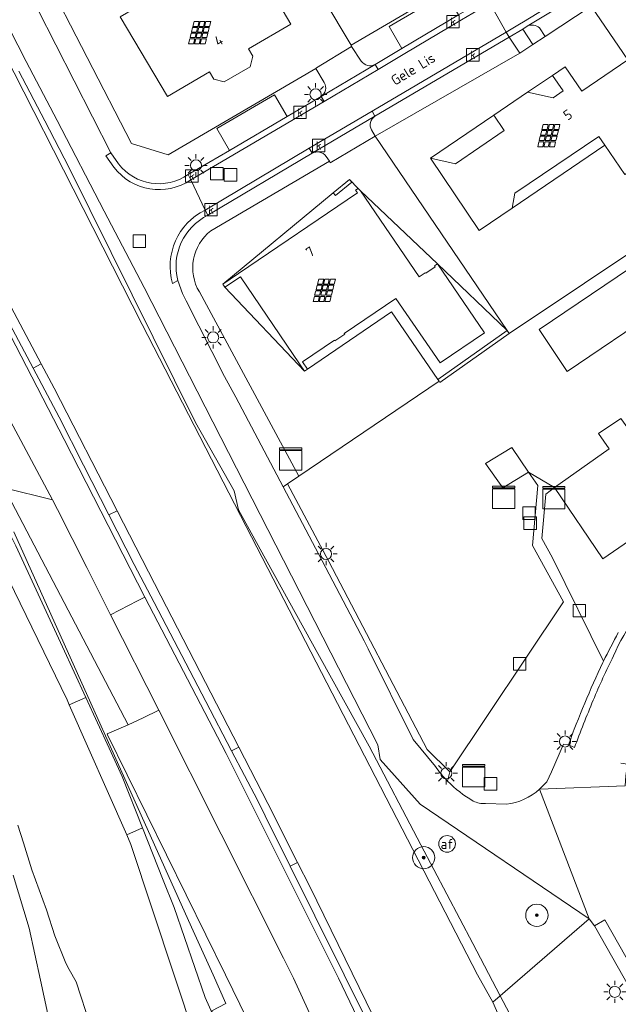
# Model space of a CAD drawing. Header units: metres. Extents: x 80938 to 82288, y 446951 to 448452.
# Tile 89 of 96: x 81943 to 81996, y 447997 to 448086. Entities that reach past the tile are written whole.
import ezdxf
from ezdxf.enums import TextEntityAlignment as Align

# ---------------------------------------------------------------- set-up
doc = ezdxf.new("R2010")
doc.units = ezdxf.units.M
doc.header["$MEASUREMENT"] = 0
doc.layers.get('0').update_dxf_attribs({"color": 253})
for name, color, linetype, lineweight in [('B-WE-GK-BESCHOEIING-G', 253, 'GK-BESCHOEIING', 35), ('B-WE-GR-BOOM-S', 253, 'Continuous', 25), ('B-WE-GR-GROENVOORZIENING-GV', 253, 'Continuous', 18), ('B-WE-IE-MEUBILAIR_ZONNEPANEEL-S', 253, 'Continuous', 25), ('B-WE-KL-DATA-S', 253, 'Continuous', 25), ('B-WE-KL-ET_LS_OV_LICHTMAST-S', 253, 'Continuous', 25), ('B-WE-OG-BEBOUWING-GV', 253, 'Continuous', 35), ('B-WE-OG-BEBOUWING-T18', 253, 'Continuous', 18), ('B-WE-OG-BEBOUWING_LUIFEL-GV', 253, 'Continuous', 18), ('B-WE-OG-BEBOUWING_SCHUUR-GV', 253, 'Continuous', 35), ('B-WE-OG-TERREIN_CULTUURSCHEIDING-GV', 253, 'Continuous', 18), ('B-WE-OG-TERREIN_ERF-GV', 253, 'Continuous', 18), ('B-WE-OG-TOPOGRAFIE-T18', 253, 'Continuous', 18), ('B-WE-OG-WATER_SLOOT-GV', 253, 'Continuous', 18), ('B-WE-RI-GWA_KOLK-S', 253, 'Continuous', 25), ('B-WE-RI-GWA_RIOOLPUT-S', 253, 'Continuous', 25), ('B-WE-VH-VERHARDING_ASFALT-GV', 253, 'Continuous', 18), ('B-WE-VH-VERHARDING_BETONSTRAATSTEEN-GV', 253, 'Continuous', 18), ('B-WE-VH-VERHARDING_HALFVERHARDING-GV', 253, 'Continuous', 18), ('B-WE-VH-VERHARDING_STRAATBAKSTEEN-GV', 253, 'Continuous', 18), ('B-WE-VH-VERHARDING_TEGEL-GV', 253, 'Continuous', 18), ('B-WE-VW-AFSLUITPAAL-S', 253, 'Continuous', 25)]:
    doc.layers.add(name, color=color, linetype=linetype, lineweight=lineweight)
doc.styles.add('NLCS-ISO', font='NLCS-ISO.ttf')
doc.styles.add('NLCS-ISO-M500-T18', font='NLCS-ISO.ttf', dxfattribs={"height": 0.9})
doc.linetypes.add('GK-BESCHOEIING', pattern='A,30,-5,[1,NLCS.SHX,S=1,R=0,X=0,Y=0],-5', length=40)

# ---------------------------------------------------------------- blocks, each defined once
blk = doc.blocks.new('SIE-ZONNEPANEEL-SO')
at = {"color": 0, "linetype": 'ByBlock', "lineweight": 18}
for points in [[(-1.225, 1.1), (-1, 2)], [(-1, 2), (-0.1, 2)], [(-0.325, 1.1), (-0.1, 2)], [(-0.125, 1.1), (0.1, 2)], [(0.1, 2), (0.9, 2)], [(0.675, 1.1), (0.9, 2)], [(0.875, 1.1), (1.1, 2)], [(1.1, 2), (2, 2)], [(1.775, 1.1), (2, 2)], [(-1.475, 0.1), (-1.275, 0.9)], [(-1.475, 0.1), (-0.575, 0.1)], [(-1.275, 0.9), (-0.375, 0.9)], [(-1.225, 1.1), (-0.325, 1.1)], [(-0.575, 0.1), (-0.375, 0.9)], [(-0.375, 0.1), (-0.175, 0.9)], [(-0.375, 0.1), (0.425, 0.1)], [(-0.175, 0.9), (0.625, 0.9)], [(-0.125, 1.1), (0.675, 1.1)], [(0.425, 0.1), (0.625, 0.9)], [(0.625, 0.1), (0.825, 0.9)], [(0.625, 0.1), (1.525, 0.1)], [(0.825, 0.9), (1.725, 0.9)], [(0.875, 1.1), (1.775, 1.1)], [(1.525, 0.1), (1.725, 0.9)], [(-2, -2), (-1.775, -1.1)], [(-1.775, -1.1), (-0.875, -1.1)], [(-1.725, -0.9), (-1.525, -0.1)], [(-1.725, -0.9), (-0.825, -0.9)], [(-1.525, -0.1), (-0.625, -0.1)], [(-1.1, -2), (-0.875, -1.1)], [(-0.9, -2), (-0.675, -1.1)], [(-0.825, -0.9), (-0.625, -0.1)], [(-0.675, -1.1), (0.125, -1.1)], [(-0.625, -0.9), (-0.425, -0.1)], [(-0.625, -0.9), (0.175, -0.9)], [(-0.425, -0.1), (0.375, -0.1)], [(-0.1, -2), (0.125, -1.1)], [(0.1, -2), (0.325, -1.1)], [(0.175, -0.9), (0.375, -0.1)], [(0.325, -1.1), (1.225, -1.1)], [(0.375, -0.9), (0.575, -0.1)], [(0.375, -0.9), (1.275, -0.9)], [(0.575, -0.1), (1.475, -0.1)], [(1, -2), (1.225, -1.1)], [(1.275, -0.9), (1.475, -0.1)], [(-2, -2), (-1.1, -2)], [(-0.9, -2), (-0.1, -2)], [(0.1, -2), (1, -2)]]:
    blk.add_lwpolyline(points, dxfattribs=at)
blk = doc.blocks.new('SKL-DATA_KAST-SO')
at = {"color": 0, "linetype": 'ByBlock', "lineweight": 18}
for points in [[(-2, 2), (2, 2), (2, 1.68), (-2, 1.68)], [(-2, 1.52), (2, 1.52), (2, -2), (-2, -2)]]:
    blk.add_lwpolyline(points, close=True, dxfattribs=at)
blk = doc.blocks.new('SKL-ET_OV_LICHTMAST-SO')
at = {"color": 0, "linetype": 'ByBlock', "lineweight": 18}
for points in [[(0, 2), (0, 1.25)], [(-1.25, 0), (-2, 0)], [(-1.41, 1.41), (-0.88, 0.88)], [(0.88, 0.88), (1.41, 1.41)], [(2, 0), (1.25, 0)], [(-1.41, -1.41), (-0.88, -0.88)], [(0, -1.25), (0, -2)], [(0.88, -0.88), (1.41, -1.41)]]:
    blk.add_lwpolyline(points, dxfattribs=at)
blk.add_circle((0, 0), 1, dxfattribs=at)
blk = doc.blocks.new('SVW-AFSLUITPAAL-SO')
at = {"lineweight": 18}
blk.add_circle((0, 0), 1.5, dxfattribs=at)
at = {"lineweight": 18, "style": 'NLCS-ISO'}
blk.add_text('af', height=1.8, dxfattribs=at).set_placement((0, 0), align=Align.MIDDLE_CENTER)
blk = doc.blocks.new('SRI-PUT_INSPECTIEPUT_RIOOLPUT-SO')
at = {"color": 0, "linetype": 'ByBlock', "lineweight": 18}
blk.add_lwpolyline([(-1.125, -1.125), (1.125, -1.125), (1.125, 1.125), (-1.125, 1.125)], close=True, dxfattribs=at)
blk = doc.blocks.new('SRI-KOLK-SO')
at = {"color": 0, "linetype": 'ByBlock', "lineweight": 18}
blk.add_lwpolyline([(-1.125, -1.125), (1.125, -1.125), (1.125, 1.125), (-1.125, 1.125)], close=True, dxfattribs=at)
at = {"color": 0, "linetype": 'ByBlock', "lineweight": 18, "style": 'NLCS-ISO'}
blk.add_text('k', height=1.5, dxfattribs=at).set_placement((0, 0), align=Align.MIDDLE_CENTER)
blk = doc.blocks.new('SGR-BOOM_01-SO')
at = {"linetype": 'ByBlock', "lineweight": 18}
h = blk.add_hatch(color=0, dxfattribs=at)
h.dxf.hatch_style = 1
edge = h.paths.add_edge_path()
edge.add_arc((0, 0), 0.25, 0, 360)
at = {"color": 0, "linetype": 'ByBlock', "lineweight": 18}
for radius in [2, 0.25]:
    blk.add_circle((0, 0), radius, dxfattribs=at)

msp = doc.modelspace()

# ---------------------------------------------------------------- linework, layer by layer
at = {"layer": 'B-WE-GK-BESCHOEIING-G', "linetype": 'Continuous', "lineweight": 0}
msp.add_lwpolyline([(81919.279, 448122.379), (81919.472, 448122.033), (81935.629, 448093.031), (81935.85, 448093.11), (81953.551, 448058.33), (81962.888, 448040.229), (81983.638, 448000), (81985.007, 447997.565)], dxfattribs=at)
at = {"layer": 'B-WE-GR-GROENVOORZIENING-GV', "linetype": 'Continuous', "lineweight": 0}
msp.add_lwpolyline([(81942.476, 448081.074), (81944.8, 448076.618), (81946.964, 448072.467), (81958.339, 448049.557), (81961.799, 448043.413), (81962.176, 448041.721), (81964.608, 448037.323), (81969.447, 448028.572), (81973.9, 448020.52), (81978.549, 448011.667), (81983.197, 448002.813), (81985.661, 447998.121), (81993.65, 448005.013), (81978.493, 448015.322), (81974.893, 448019.326), (81974.696, 448020.623), (81958.466, 448052.357), (81953.722, 448061.676), (81950.14, 448068.504), (81945.91, 448076.641), (81943.13, 448081.94), (81936.384, 448095.142)], dxfattribs=at)
at = {"layer": 'B-WE-OG-BEBOUWING-GV', "linetype": 'Continuous', "lineweight": 0}
for points in [[(81962.676, 448092.451), (81960.951, 448091.439), (81958.825, 448095.077), (81953.489, 448091.959), (81955.618, 448088.317), (81951.575, 448085.955), (81955.804, 448078.797), (81959.587, 448081.015), (81959.974, 448080.354), (81960.915, 448080.102), (81963.223, 448081.454), (81963.468, 448082.405), (81963.082, 448083.065), (81966.872, 448085.286)], [(81997.125, 448082.079), (81992.984, 448079.271), (81991.503, 448081.454), (81990.372, 448080.687), (81991.314, 448079.295), (81990.412, 448078.688), (81988.12, 448079.18), (81985.093, 448077.123), (81986.018, 448075.743), (81981.646, 448072.771), (81979.402, 448073.265), (81983.79, 448066.789), (81986.728, 448068.781), (81986.984, 448070.115), (81994.516, 448075.222), (81995.054, 448074.427), (81996.845, 448071.787), (81997.979, 448072.556), (81999.932, 448069.676), (81998.798, 448068.907), (81999.714, 448067.535), (82004.696, 448070.914)], [(81972.348, 448071.111), (81972.14, 448071.356), (81970.688, 448070.149), (81970.895, 448069.904)], [(81980.038, 448063.783), (81979.764, 448063.603), (81979.828, 448063.51), (81978.986, 448062.934), (81978.939, 448062.993), (81978.401, 448062.627), (81973.121, 448070.341), (81972.929, 448070.539), (81972.696, 448070.383), (81972.85, 448070.157), (81962.174, 448062.91), (81960.774, 448061.96), (81960.958, 448061.682), (81962.362, 448062.622), (81967.657, 448054.8), (81968.095, 448054.152), (81968.379, 448054.342), (81967.939, 448054.992), (81970.787, 448056.937), (81970.835, 448056.88), (81971.716, 448057.475), (81971.676, 448057.522), (81976.31, 448060.687), (81980.274, 448054.89), (81984.257, 448057.61)], [(81986.477, 448057.533), (81986.291, 448057.797), (81980.073, 448053.419), (81980.177, 448053.271), (81980.259, 448053.155)], [(81990.545, 448043.706), (81994.868, 448037.31), (82006.192, 448045.097), (82001.779, 448051.531), (82000.636, 448050.73), (81997.504, 448048.504), (81996.476, 448049.905), (81994.488, 448048.568), (81995.44, 448047.179)], [(81986.718, 448047.313), (81984.355, 448045.859), (81985.903, 448043.676), (81988.216, 448045.104)]]:
    msp.add_lwpolyline(points, close=True, dxfattribs=at)
at = {"layer": 'B-WE-OG-BEBOUWING_LUIFEL-GV', "linetype": 'Continuous', "lineweight": 0}
for points in [[(81990.372, 448080.687), (81988.12, 448079.18), (81990.412, 448078.688), (81991.314, 448079.295)], [(81986.018, 448075.743), (81985.093, 448077.123), (81979.402, 448073.265), (81981.646, 448072.771)], [(81995.054, 448074.427), (81994.516, 448075.222), (81986.984, 448070.115), (81986.728, 448068.781)], [(81972.85, 448070.157), (81972.696, 448070.383), (81972.929, 448070.539), (81972.14, 448071.356), (81972.348, 448071.111), (81970.895, 448069.904), (81970.688, 448070.149), (81960.774, 448061.96), (81962.174, 448062.91)], [(81973.121, 448070.341), (81978.401, 448062.627), (81978.939, 448062.993), (81978.986, 448062.934), (81979.828, 448063.51), (81979.764, 448063.603), (81980.038, 448063.783)], [(81986.291, 448057.797), (81980.038, 448063.783), (81984.257, 448057.61), (81980.274, 448054.89), (81976.31, 448060.687), (81971.676, 448057.522), (81971.716, 448057.475), (81970.835, 448056.88), (81970.787, 448056.937), (81967.939, 448054.992), (81968.379, 448054.342), (81975.916, 448059.482), (81980.073, 448053.419)], [(81962.362, 448062.622), (81960.958, 448061.682), (81968.095, 448054.152), (81967.657, 448054.8)]]:
    msp.add_lwpolyline(points, close=True, dxfattribs=at)
at = {"layer": 'B-WE-OG-BEBOUWING_SCHUUR-GV', "linetype": 'Continuous', "lineweight": 0}
msp.add_lwpolyline([(81999.886, 448059.676), (81997.353, 448063.431), (81989.151, 448057.887), (81991.679, 448054.14)], close=True, dxfattribs=at)
at = {"layer": 'B-WE-OG-TERREIN_CULTUURSCHEIDING-GV', "linetype": 'Continuous', "lineweight": 0}
for points in [[(81943.512, 448092.233), (81942.324, 448091.425), (81941.784, 448091.058), (81944.16, 448086.653), (81950.723, 448073.734), (81951.43, 448072.742)], [(81969.879, 448080.046), (81969.124, 448081.322), (81955.891, 448073.573), (81952.586, 448074.593), (81944.635, 448090.048), (81943.517, 448092.208), (81943.512, 448092.233)], [(81975.704, 448085.065), (81980.78, 448088.075), (81981.93, 448086.121), (81984.476, 448087.62), (81983.152, 448089.871), (81977.048, 448086.194), (81972.282, 448083.389), (81972.342, 448083.289), (81972.319, 448083.275), (81973.201, 448081.981)], [(81974.442, 448081.679), (81976.834, 448083.098), (81975.704, 448085.065)], [(81988.073, 448085.092), (81987.687, 448084.846), (81988.595, 448083.451), (81989.695, 448084.178), (81989.198, 448084.943)], [(81987.424, 448082.696), (81986.471, 448084.126), (81974.431, 448077.021)], [(81974.126, 448075.803), (81974.452, 448075.249), (81987.424, 448082.696)], [(81957.667, 448071.789), (81961.365, 448073.964), (81960.246, 448075.92), (81965.413, 448078.954), (81966.55, 448077.015), (81969.594, 448078.79)], [(81964.899, 447992.061), (81961.006, 448000), (81950.446, 448021.534), (81950.401, 448021.626), (81952.292, 448022.417), (81941.174, 448043.68), (81945.498, 448042.622), (81928.492, 448074.428)], [(81968.783, 448073.699), (81959.444, 448068.148)], [(81959.697, 448066.756), (81970.34, 448072.982), (81970.048, 448073.425)], [(81938.315, 448063.908), (81946.541, 448048.018), (81953.774, 448033.879), (81961.082, 448019.866), (81971.015, 448000), (81971.167, 447999.697), (81975.854, 447989.897), (81980.803, 447978.853), (81986.544, 447966.899), (81990.411, 447958.237), (81993.991, 447950.537)], [(81956.743, 448062.29), (81957.161, 448061.13), (81957.501, 448060.474), (81960.928, 448053.69), (81961.956, 448051.815), (81966.185, 448043.792), (81966.583, 448044.061), (81967.597, 448044.749), (81958.678, 448061.26)], [(81995.945, 447948.205), (81991.829, 447957.318), (81987.712, 447966.431), (81983.912, 447974.845), (81979.545, 447983.841), (81975.178, 447992.837), (81973.478, 447996.339), (81971.661, 448000), (81969.032, 448005.296), (81966.82, 448009.752), (81964.585, 448014.253), (81963.879, 448015.676), (81961.573, 448020.084), (81959.244, 448024.537), (81954.61, 448033.398), (81952.819, 448036.821), (81950.56, 448041.254), (81948.278, 448045.731), (81946.083, 448050.036), (81943.757, 448054.434), (81941.408, 448058.876)], [(81942.211, 448038.491), (81946.404, 448029.413), (81948.49, 448024.896), (81950.597, 448020.334), (81951.763, 448017.809), (81953.586, 448013.18), (81955.427, 448008.504), (81956.401, 448006.031), (81959.183, 447997.962), (81962.522, 447990.542), (81963.243, 447988.77), (81963.166, 447989.196), (81963.076, 447989.65), (81962.994, 447990.035), (81962.564, 447991.047), (81959.805, 447996.765), (81961.061, 447997.429), (81959.905, 448000), (81957.98, 448004.282), (81942.042, 448039.735)], [(81942.042, 448039.735), (81957.98, 448004.282), (81959.905, 448000), (81961.061, 447997.429), (81959.805, 447996.765)], [(81938.965, 447972.921), (81942.953, 447980.248), (81944.808, 447985.998), (81945.086, 447990.913), (81945.086, 447996.478), (81944.437, 447999.538), (81943.417, 448004.175), (81941.975, 448008.937)], [(81994.14, 448004.391), (81993.65, 448005.013), (81985.661, 447998.121), (81987.63, 447994.372), (81992.192, 447985.474), (81994.462, 447981.047), (81996.754, 447976.575), (81998.211, 447973.733), (82002.467, 447964.684), (82005.82, 447957.555), (82007.131, 447953.794), (82009.318, 447947.935), (82010.105, 447945.049), (82009.93, 447941.988), (82008.81, 447940.424), (82008.835, 447940.083), (82009.446, 447937.114), (82009.589, 447936.787)], [(82021.626, 447949.884), (82021.311, 447956.444), (81994.14, 448004.391)]]:
    msp.add_lwpolyline(points, dxfattribs=at)
for points in [[(81989.198, 448084.943, 0.314841), (81988.073, 448085.092)], [(81973.201, 448081.981, 0.404668), (81974.442, 448081.679)], [(81969.594, 448078.79, 0.401969), (81969.879, 448080.046)], [(81974.431, 448077.021, 0.407958), (81974.126, 448075.803)], [(81970.048, 448073.425, 0.385656), (81968.783, 448073.699)], [(81951.43, 448072.742, 0.397472), (81957.667, 448071.789)], [(81959.444, 448068.148, 0.354169), (81956.743, 448062.29)], [(81958.678, 448061.26, -0.3757), (81959.697, 448066.756)]]:
    msp.add_lwpolyline(points, format="xyb", dxfattribs=at)
for points in [[(81952.292, 448022.417), (81953.639, 448023.071), (81955.026, 448023.746), (81950.714, 448032.312), (81948.588, 448036.535), (81945.961, 448041.755), (81945.498, 448042.622), (81941.174, 448043.68)], [(81964.899, 447992.061), (81969.53, 447994.424), (81967.125, 447999.712), (81966.98, 448000), (81966.227, 448001.496), (81955.026, 448023.746), (81953.639, 448023.071), (81952.292, 448022.417), (81950.401, 448021.626), (81950.446, 448021.534), (81961.006, 448000)]]:
    msp.add_lwpolyline(points, close=True, dxfattribs=at)
at = {"layer": 'B-WE-OG-TERREIN_ERF-GV', "linetype": 'Continuous', "lineweight": 0}
for points in [[(81960.394, 448103.304), (81945.607, 448094.673), (81946.114, 448093.885), (81944.238, 448092.694), (81943.512, 448092.233), (81943.517, 448092.208), (81944.635, 448090.048), (81952.586, 448074.593), (81955.891, 448073.573), (81969.124, 448081.322), (81969.181, 448081.355), (81972.319, 448083.275), (81972.342, 448083.289), (81972.282, 448083.389)], [(81962.676, 448092.451), (81966.872, 448085.286), (81963.082, 448083.065), (81963.468, 448082.405), (81963.223, 448081.454), (81960.915, 448080.102), (81959.974, 448080.354), (81959.587, 448081.015), (81955.804, 448078.797), (81951.575, 448085.955), (81955.618, 448088.317), (81953.489, 448091.959), (81958.825, 448095.077), (81960.951, 448091.439)], [(81970.895, 448069.904), (81970.688, 448070.149), (81972.14, 448071.356), (81972.348, 448071.111)], [(81971.716, 448057.475), (81970.835, 448056.88), (81970.787, 448056.937), (81967.939, 448054.992), (81968.379, 448054.342), (81968.095, 448054.152), (81967.657, 448054.8), (81962.362, 448062.622), (81960.958, 448061.682), (81960.774, 448061.96), (81962.174, 448062.91), (81972.85, 448070.157), (81972.696, 448070.383), (81972.929, 448070.539), (81973.121, 448070.341), (81978.401, 448062.627), (81978.939, 448062.993), (81978.986, 448062.934), (81979.828, 448063.51), (81979.764, 448063.603), (81980.038, 448063.783), (81984.257, 448057.61), (81980.274, 448054.89), (81976.31, 448060.687), (81971.676, 448057.522)], [(81991.679, 448054.14), (81989.151, 448057.887), (81997.353, 448063.431), (82003.967, 448067.902), (82007.87, 448062.116), (82002.803, 448058.691), (82001.256, 448057.645), (82000.762, 448058.377), (81999.886, 448059.676)], [(81999.886, 448059.676), (81997.353, 448063.431), (81989.151, 448057.887), (81991.679, 448054.14)], [(81990.545, 448043.706), (81995.44, 448047.179), (81994.488, 448048.568), (81996.476, 448049.905), (81997.504, 448048.504), (82000.636, 448050.73), (82001.779, 448051.531), (82006.192, 448045.097), (81994.868, 448037.31)], [(81988.216, 448045.104), (81985.903, 448043.676), (81984.355, 448045.859), (81986.718, 448047.313)]]:
    msp.add_lwpolyline(points, close=True, dxfattribs=at)
for points in [[(81960.394, 448103.304), (81972.282, 448083.389), (81977.048, 448086.194)], [(81993.5, 448087.397), (81993.821, 448086.907), (81997.125, 448082.079), (82004.696, 448070.914), (82005.254, 448070.085), (82005.259, 448070.088), (82019.118, 448079.414), (82026.66, 448087.196), (82027.714, 448090.005)], [(81996.845, 448071.787), (81995.054, 448074.427), (81994.516, 448075.222), (81986.984, 448070.115), (81986.728, 448068.781), (81983.79, 448066.789), (81979.402, 448073.265), (81981.646, 448072.771), (81986.018, 448075.743), (81985.093, 448077.123), (81988.12, 448079.18), (81990.412, 448078.688), (81991.314, 448079.295), (81990.372, 448080.687), (81991.503, 448081.454), (81992.984, 448079.271), (81997.125, 448082.079), (81993.821, 448086.907), (81989.695, 448084.178), (81988.595, 448083.451), (81987.424, 448082.696), (81974.452, 448075.249), (81986.291, 448057.797), (81986.477, 448057.533), (82000, 448066.573)], [(81986.291, 448057.797), (81974.452, 448075.249), (81970.418, 448072.848), (81970.34, 448072.982), (81959.697, 448066.756)], [(82017.778, 448048.312), (82018.114, 448048.554), (82016.563, 448050.88), (82004.221, 448069.39), (82000, 448066.573), (81986.477, 448057.533), (81980.259, 448053.155), (81980.177, 448053.271), (81967.597, 448044.749), (81966.583, 448044.061), (81970.303, 448037.079), (81979.102, 448020.216), (81981.138, 448018.211), (81991.356, 448033.464), (81988.577, 448038.528), (81989.029, 448043.901), (81988.216, 448045.104), (81990.545, 448043.706), (81989.75, 448043.133), (81989.414, 448039.14), (81990.345, 448037.425), (81994.93, 448028.134)], [(81958.678, 448061.26), (81967.597, 448044.749), (81980.177, 448053.271), (81980.073, 448053.419), (81986.291, 448057.797)]]:
    msp.add_lwpolyline(points, dxfattribs=at)
for points in [[(81959.697, 448066.756, 0.3757), (81958.678, 448061.26)], [(81994.93, 448028.134, -0.004289), (81996.262, 448030.713)]]:
    msp.add_lwpolyline(points, format="xyb", dxfattribs=at)
at = {"layer": 'B-WE-OG-WATER_SLOOT-GV', "linetype": 'Continuous', "lineweight": 0}
for points in [[(82007.493, 447950.497), (82005.786, 447955.138), (82004.607, 447956.838), (81995.479, 447975.689), (81993.094, 447980.384), (81985.978, 447995.297), (81985.007, 447997.565), (81983.638, 448000), (81962.888, 448040.229), (81953.551, 448058.33), (81935.85, 448093.11), (81935.629, 448093.031), (81919.472, 448122.033), (81919.279, 448122.379), (81913.777, 448131.932), (81906.338, 448145.166), (81893.708, 448167.8), (81891.697, 448171.406), (81877.954, 448196.035), (81870.895, 448208.549), (81868.49, 448213.397)], [(81935.85, 448093.11), (81953.551, 448058.33), (81962.888, 448040.229), (81983.638, 448000), (81985.007, 447997.565), (81985.661, 447998.121), (81983.197, 448002.813), (81978.549, 448011.667), (81973.9, 448020.52), (81969.447, 448028.572), (81964.608, 448037.323), (81962.176, 448041.721), (81961.799, 448043.413), (81958.339, 448049.557), (81946.964, 448072.467), (81944.8, 448076.618), (81942.476, 448081.074)], [(81938.544, 448065.991), (81944.475, 448054.815), (81945.642, 448052.617), (81951.298, 448041.633), (81955.223, 448034.01), (81962.221, 448020.418), (81964.813, 448015.385), (81967.487, 448010.089), (81968.581, 448007.923), (81979.34, 447985.888), (81986.316, 447970.693), (81994.289, 447953.588), (81999.674, 447944.533)], [(81939.164, 447959.385), (81942.794, 447961.336), (81945.871, 447963.8), (81948.893, 447966.469), (81953.222, 447970.324), (81956.263, 447973.574), (81959.645, 447977.836), (81960.079, 447980.555), (81960.65, 447984.135), (81960.569, 447986.737), (81959.812, 447988.633), (81959.58, 447989.497), (81959.182, 447990.982), (81958.318, 447994.205), (81952.532, 448011.695), (81952.155, 448012.548), (81946.99, 448024.234), (81946.802, 448024.66), (81936.25, 448046.334)], [(81940.613, 447971.125), (81942.713, 447974.184), (81945.415, 447978.594), (81945.585, 447978.913), (81946.35, 447980.733), (81946.399, 447981.735), (81947.02, 447983.814), (81947.517, 447985.505), (81947.362, 447986.845), (81947.406, 447988.51), (81948.275, 447991.211), (81948.891, 447993.124), (81948.916, 447995.433), (81947.611, 447999.39), (81947.002, 448000.494), (81946.689, 448001.059), (81945.717, 448003.488), (81944.958, 448005.849), (81943.635, 448009.412), (81942.895, 448011.846), (81942.4, 448013.426)], [(81942.4, 448013.426), (81942.895, 448011.846), (81943.635, 448009.412), (81944.958, 448005.849), (81945.717, 448003.488), (81946.689, 448001.059), (81947.002, 448000.494), (81947.611, 447999.39), (81948.916, 447995.433), (81948.891, 447993.124), (81948.275, 447991.211), (81947.406, 447988.51), (81947.362, 447986.845), (81947.517, 447985.505), (81947.02, 447983.814), (81946.399, 447981.735), (81946.35, 447980.733), (81945.585, 447978.913), (81945.415, 447978.594), (81942.713, 447974.184), (81940.613, 447971.125)], [(81962.522, 447990.542), (81959.183, 447997.962), (81956.401, 448006.031), (81955.427, 448008.504), (81953.586, 448013.18), (81952.155, 448012.548), (81952.532, 448011.695), (81958.318, 447994.205)], [(81941.975, 448008.937), (81943.417, 448004.175), (81944.437, 447999.538), (81945.086, 447996.478), (81945.086, 447990.913), (81944.808, 447985.998), (81942.953, 447980.248), (81938.965, 447972.921)], [(82009.318, 447947.935), (82007.131, 447953.794), (82005.82, 447957.555), (82002.467, 447964.684), (81998.211, 447973.733), (81996.754, 447976.575), (81994.462, 447981.047), (81992.192, 447985.474), (81987.63, 447994.372), (81985.661, 447998.121), (81985.007, 447997.565), (81985.978, 447995.297), (81993.094, 447980.384), (81995.479, 447975.689), (82004.607, 447956.838), (82005.786, 447955.138), (82007.493, 447950.497)]]:
    msp.add_lwpolyline(points, dxfattribs=at)
for points in [[(81946.99, 448024.234), (81948.49, 448024.896), (81946.404, 448029.413), (81942.211, 448038.491), (81940.116, 448042.628), (81937.846, 448047.111), (81935.599, 448051.55), (81931.081, 448060.471), (81927.066, 448067.969), (81924.694, 448072.399), (81923.292, 448071.649), (81930.347, 448058.459), (81936.25, 448046.334), (81946.802, 448024.66)], [(81936.119, 448070.561), (81935.413, 448070.186), (81937.75, 448065.794), (81941.408, 448058.876), (81943.757, 448054.434), (81944.475, 448054.815), (81938.544, 448065.991)], [(81950.56, 448041.254), (81951.298, 448041.633), (81945.642, 448052.617), (81944.475, 448054.815), (81943.757, 448054.434), (81946.083, 448050.036), (81948.278, 448045.731)], [(81951.298, 448041.633), (81950.56, 448041.254), (81952.819, 448036.821), (81954.61, 448033.398), (81959.244, 448024.537), (81961.573, 448020.084), (81962.221, 448020.418), (81955.223, 448034.01)], [(81952.155, 448012.548), (81953.586, 448013.18), (81951.763, 448017.809), (81950.597, 448020.334), (81948.49, 448024.896), (81946.99, 448024.234)], [(81966.82, 448009.752), (81967.487, 448010.089), (81964.813, 448015.385), (81962.221, 448020.418), (81961.573, 448020.084), (81963.879, 448015.676), (81964.585, 448014.253)], [(81969.032, 448005.296), (81971.661, 448000), (81973.478, 447996.339), (81975.178, 447992.837), (81979.545, 447983.841), (81983.912, 447974.845), (81987.712, 447966.431), (81991.829, 447957.318), (81995.945, 447948.205), (81998.727, 447942.709), (81999.701, 447940.414), (82000, 447940.405), (82001.47, 447940.083), (82001.113, 447941.231), (82000.563, 447942.459), (81999.674, 447944.533), (81994.289, 447953.588), (81986.316, 447970.693), (81979.34, 447985.888), (81968.581, 448007.923), (81967.487, 448010.089), (81966.82, 448009.752)]]:
    msp.add_lwpolyline(points, close=True, dxfattribs=at)
at = {"layer": 'B-WE-VH-VERHARDING_ASFALT-GV', "linetype": 'Continuous', "lineweight": 0}
for points in [[(81944.16, 448086.653), (81941.784, 448091.058), (81936.388, 448100.875), (81934.039, 448099.526), (81936.384, 448095.142), (81943.13, 448081.94), (81945.91, 448076.641), (81950.14, 448068.504), (81953.722, 448061.676), (81958.466, 448052.357), (81974.696, 448020.623), (81974.893, 448019.326), (81978.493, 448015.322), (81993.65, 448005.013), (81989.2, 448016.66)], [(81989.977, 448090.281), (81987.107, 448088.55), (81985.946, 448087.872), (81984.739, 448087.169), (81986.205, 448084.576), (81987.412, 448085.291), (81987.746, 448085.506), (81990.194, 448086.981), (81993.399, 448089.099)], [(81951.003, 448072.458), (81950.286, 448073.473), (81950.723, 448073.734), (81944.16, 448086.653)], [(81928.492, 448074.428), (81945.498, 448042.622), (81945.961, 448041.755), (81948.588, 448036.535), (81950.714, 448032.312), (81953.132, 448033.55), (81953.774, 448033.879), (81946.541, 448048.018), (81938.315, 448063.908)], [(81959.182, 448068.601), (81957.918, 448071.325)], [(81979.851, 448018.698), (81977.851, 448021.117), (81973.829, 448029.259), (81973.47, 448029.969), (81969.39, 448037.71), (81966.185, 448043.792), (81961.956, 448051.815), (81960.928, 448053.69), (81957.501, 448060.474), (81957.161, 448061.13), (81956.743, 448062.29), (81956.273, 448062.012)], [(81993.991, 447950.537), (81990.411, 447958.237), (81986.544, 447966.899), (81980.803, 447978.853), (81975.854, 447989.897), (81971.167, 447999.697), (81971.015, 448000), (81961.082, 448019.866), (81953.774, 448033.879), (81953.132, 448033.55), (81950.714, 448032.312), (81955.026, 448023.746), (81966.227, 448001.496), (81966.98, 448000), (81967.125, 447999.712), (81969.53, 447994.424), (81970.14, 447993.083), (81971.843, 447989.338), (81972.538, 447987.824), (81976.503, 447979.183), (81978.155, 447975.584), (81985.988, 447958.463), (81986.797, 447955.216), (81988.067, 447947.224)], [(81992.324, 448020.385), (81991.788, 448020.625), (81991.341, 448020.699), (81990.275, 448018.22), (81989.859, 448017.307), (81989.2, 448016.66), (81996.877, 448016.947), (81996.951, 448017.854), (81997.076, 448018.888), (81996.478, 448018.99)], [(81996.877, 448016.947), (81989.2, 448016.66), (81993.65, 448005.013), (81994.14, 448004.391), (81995.044, 448004.946), (82022.265, 447956.993), (82021.311, 447956.444), (82021.626, 447949.884)], [(81986.216, 448015.327), (81984.348, 448015.378)]]:
    msp.add_lwpolyline(points, dxfattribs=at)
msp.add_lwpolyline([(81986.205, 448084.576), (81984.739, 448087.169), (81982.195, 448085.671), (81977.1, 448082.649), (81974.709, 448081.231), (81969.861, 448078.342), (81957.918, 448071.325), (81959.182, 448068.601), (81968.517, 448074.149), (81974.165, 448077.472)], close=True, dxfattribs=at)
for points in [[(81957.918, 448071.325, -0.399291), (81951.003, 448072.458)], [(81956.273, 448062.012, -0.362843), (81959.182, 448068.601)], [(82000.748, 448034.997, 0.128312), (81995.834, 448028.607)], [(81995.834, 448028.607, 0.017404), (81994.009, 448024.636)], [(81994.009, 448024.636, 0.00775), (81992.324, 448020.385)], [(81980.933, 448017.389, -0.039732), (81979.851, 448018.698)], [(81983.255, 448015.595, -0.070481), (81980.933, 448017.389)], [(81989.2, 448016.66, -0.16326), (81986.216, 448015.327)], [(81984.348, 448015.378, -0.147133), (81983.255, 448015.595)]]:
    msp.add_lwpolyline(points, format="xyb", dxfattribs=at)
at = {"layer": 'B-WE-VH-VERHARDING_BETONSTRAATSTEEN-GV', "linetype": 'Continuous', "lineweight": 0}
for points in [[(81993.697, 448088.669), (81993.399, 448089.099), (81990.194, 448086.981), (81987.746, 448085.506), (81987.412, 448085.291), (81986.205, 448084.576), (81986.471, 448084.126), (81987.687, 448084.846), (81988.073, 448085.092), (81990.473, 448086.538)], [(81981.93, 448086.121), (81980.78, 448088.075), (81975.704, 448085.065), (81976.834, 448083.098)], [(81984.739, 448087.169), (81984.476, 448087.62), (81981.93, 448086.121), (81976.834, 448083.098), (81974.442, 448081.679), (81974.709, 448081.231), (81977.1, 448082.649), (81982.195, 448085.671)], [(81986.471, 448084.126), (81986.205, 448084.576), (81974.165, 448077.472), (81974.431, 448077.021)], [(81987.687, 448084.846), (81986.471, 448084.126), (81987.424, 448082.696), (81988.595, 448083.451)], [(81974.709, 448081.231), (81974.442, 448081.679), (81969.594, 448078.79), (81969.861, 448078.342)], [(81969.861, 448078.342), (81969.594, 448078.79), (81966.55, 448077.015), (81961.365, 448073.964), (81957.667, 448071.789), (81957.918, 448071.325)], [(81966.55, 448077.015), (81965.413, 448078.954), (81960.246, 448075.92), (81961.365, 448073.964)], [(81974.431, 448077.021), (81974.165, 448077.472), (81968.517, 448074.149), (81968.783, 448073.699)], [(81968.783, 448073.699), (81968.517, 448074.149), (81959.182, 448068.601), (81959.444, 448068.148)], [(81995.044, 448004.946), (81994.14, 448004.391), (82021.311, 447956.444), (82022.265, 447956.993)]]:
    msp.add_lwpolyline(points, close=True, dxfattribs=at)
for points in [[(81993.697, 448088.669), (81990.473, 448086.538), (81988.073, 448085.092)], [(81989.198, 448084.943), (81989.695, 448084.178), (81993.821, 448086.907)], [(81973.201, 448081.981), (81972.319, 448083.275), (81969.181, 448081.355), (81969.124, 448081.322), (81969.879, 448080.046)], [(81969.594, 448078.79), (81974.442, 448081.679)], [(81974.431, 448077.021), (81968.783, 448073.699)], [(81974.452, 448075.249), (81974.126, 448075.803)], [(81970.048, 448073.425), (81970.34, 448072.982), (81970.418, 448072.848), (81974.452, 448075.249)], [(81951.43, 448072.742), (81950.723, 448073.734), (81950.286, 448073.473), (81951.003, 448072.458)], [(81957.918, 448071.325), (81957.667, 448071.789)], [(81959.444, 448068.148), (81959.182, 448068.601)], [(81956.273, 448062.012), (81956.743, 448062.29)]]:
    msp.add_lwpolyline(points, dxfattribs=at)
for points in [[(81988.073, 448085.092, -0.314841), (81989.198, 448084.943)], [(81974.442, 448081.679, -0.404668), (81973.201, 448081.981)], [(81969.879, 448080.046, -0.401969), (81969.594, 448078.79)], [(81974.126, 448075.803, -0.407958), (81974.431, 448077.021)], [(81968.783, 448073.699, -0.385656), (81970.048, 448073.425)], [(81951.003, 448072.458, 0.399291), (81957.918, 448071.325)], [(81957.667, 448071.789, -0.397472), (81951.43, 448072.742)], [(81959.182, 448068.601, 0.362843), (81956.273, 448062.012)], [(81956.743, 448062.29, -0.354169), (81959.444, 448068.148)]]:
    msp.add_lwpolyline(points, format="xyb", dxfattribs=at)
at = {"layer": 'B-WE-VH-VERHARDING_HALFVERHARDING-GV', "linetype": 'Continuous', "lineweight": 0}
for points in [[(81970.303, 448037.079), (81966.583, 448044.061), (81966.185, 448043.792), (81969.39, 448037.71), (81973.47, 448029.969), (81973.829, 448029.259), (81977.851, 448021.117), (81979.851, 448018.698)], [(81980.933, 448017.389), (81981.138, 448018.211), (81979.102, 448020.216), (81970.303, 448037.079)]]:
    msp.add_lwpolyline(points, dxfattribs=at)
msp.add_lwpolyline([(81979.851, 448018.698, 0.039732), (81980.933, 448017.389)], format="xyb", dxfattribs=at)
at = {"layer": 'B-WE-VH-VERHARDING_STRAATBAKSTEEN-GV', "linetype": 'Continuous', "lineweight": 0}
for points in [[(81995.834, 448028.607, -0.128312), (82000.748, 448034.997)], [(81996.262, 448030.713, 0.004289), (81994.93, 448028.134)], [(81994.875, 448028.027, 0.022943), (81991.788, 448020.625)], [(81994.009, 448024.636, -0.017404), (81995.834, 448028.607)], [(81992.324, 448020.385, -0.00775), (81994.009, 448024.636)]]:
    msp.add_lwpolyline(points, format="xyb", dxfattribs=at)
for points in [[(81994.93, 448028.134), (81994.875, 448028.027)], [(81991.788, 448020.625), (81992.324, 448020.385)]]:
    msp.add_lwpolyline(points, dxfattribs=at)
at = {"layer": 'B-WE-VH-VERHARDING_TEGEL-GV', "linetype": 'Continuous', "lineweight": 0}
for points in [[(81994.875, 448028.027), (81994.93, 448028.134), (81990.345, 448037.425), (81989.414, 448039.14), (81989.75, 448043.133), (81990.545, 448043.706), (81988.216, 448045.104), (81989.029, 448043.901), (81988.577, 448038.528), (81991.356, 448033.464), (81981.138, 448018.211), (81980.933, 448017.389)], [(81989.2, 448016.66), (81989.859, 448017.307), (81990.275, 448018.22), (81991.341, 448020.699), (81991.788, 448020.625)], [(81984.348, 448015.378), (81986.216, 448015.327)]]:
    msp.add_lwpolyline(points, dxfattribs=at)
for points in [[(81991.788, 448020.625, -0.022943), (81994.875, 448028.027)], [(81980.933, 448017.389, 0.070481), (81983.255, 448015.595)], [(81986.216, 448015.327, 0.16326), (81989.2, 448016.66)], [(81983.255, 448015.595, 0.147133), (81984.348, 448015.378)]]:
    msp.add_lwpolyline(points, format="xyb", dxfattribs=at)

# ---------------------------------------------------------------- block references
at = {"layer": 'B-WE-GR-BOOM-S', "linetype": 'Continuous', "lineweight": 0, "xscale": 0.5, "yscale": 0.5, "zscale": 0.5}
for p in [(81978.8, 448010.516), (81988.956, 448005.347)]:
    msp.add_blockref('SGR-BOOM_01-SO', p, dxfattribs=at)
at = {"layer": 'B-WE-IE-MEUBILAIR_ZONNEPANEEL-S', "linetype": 'Continuous', "lineweight": 0, "xscale": 0.5, "yscale": 0.5, "zscale": 0.5}
for p in [(81958.704, 448084.529), (81990.027, 448075.285), (81969.88, 448061.41)]:
    msp.add_blockref('SIE-ZONNEPANEEL-SO', p, dxfattribs=at)
at = {"layer": 'B-WE-KL-DATA-S', "linetype": 'Continuous', "lineweight": 0, "xscale": 0.5, "yscale": 0.5, "zscale": 0.5}
for p in [(81966.869, 448046.267), (81985.979, 448042.844), (81990.476, 448042.808), (81983.294, 448017.873)]:
    msp.add_blockref('SKL-DATA_KAST-SO', p, dxfattribs=at)
at = {"layer": 'B-WE-KL-ET_LS_OV_LICHTMAST-S', "linetype": 'Continuous', "lineweight": 0, "xscale": 0.5, "yscale": 0.5, "zscale": 0.5}
for p in [(81969.101, 448078.991), (81958.372, 448072.621), (81959.912, 448057.184), (81970.044, 448037.758), (81991.483, 448020.935), (81980.827, 448018.083), (81995.949, 447998.479)]:
    msp.add_blockref('SKL-ET_OV_LICHTMAST-SO', p, dxfattribs=at)
at = {"layer": 'B-WE-RI-GWA_KOLK-S', "linetype": 'Continuous', "lineweight": 0, "xscale": 0.5, "yscale": 0.5, "zscale": 0.5}
for p in [(81981.431, 448085.514), (81983.217, 448082.528), (81967.703, 448077.377), (81969.383, 448074.403), (81958.008, 448071.669), (81959.721, 448068.65)]:
    msp.add_blockref('SRI-KOLK-SO', p, dxfattribs=at)
at = {"layer": 'B-WE-RI-GWA_RIOOLPUT-S', "linetype": 'Continuous', "lineweight": 0, "xscale": 0.5, "yscale": 0.5, "zscale": 0.5}
for p in [(81960.235, 448071.877), (81961.461, 448071.774), (81953.292, 448065.821), (81988.253, 448041.415), (81988.362, 448040.516), (81992.769, 448032.675), (81987.411, 448027.896), (81984.794, 448017.136)]:
    msp.add_blockref('SRI-PUT_INSPECTIEPUT_RIOOLPUT-SO', p, dxfattribs=at)
at = {"layer": 'B-WE-VW-AFSLUITPAAL-S', "linetype": 'Continuous', "lineweight": 0, "xscale": 0.5, "yscale": 0.5, "zscale": 0.5}
msp.add_blockref('SVW-AFSLUITPAAL-SO', (81980.897, 448011.747), dxfattribs=at)

# ---------------------------------------------------------------- texts
at = {"layer": 'B-WE-OG-BEBOUWING-T18', "linetype": 'Continuous', "lineweight": 0, "style": 'NLCS-ISO-M500-T18'}
for s, rotation, p in [('4', 30.4, (81960.41, 448083.816)), ('5', 34, (81991.727, 448077.161)), ('7', 34.2, (81968.621, 448064.869))]:
    msp.add_text(s, height=0.9, rotation=rotation, dxfattribs=at).set_placement(p, align=Align.MIDDLE)
at = {"layer": 'B-WE-OG-TOPOGRAFIE-T18', "linetype": 'Continuous', "lineweight": 0, "style": 'NLCS-ISO-M500-T18'}
msp.add_text('Gele Lis', height=0.9, rotation=31.2, dxfattribs=at).set_placement((81977.847, 448081.263), align=Align.MIDDLE)

doc.saveas('drawing.dxf')
